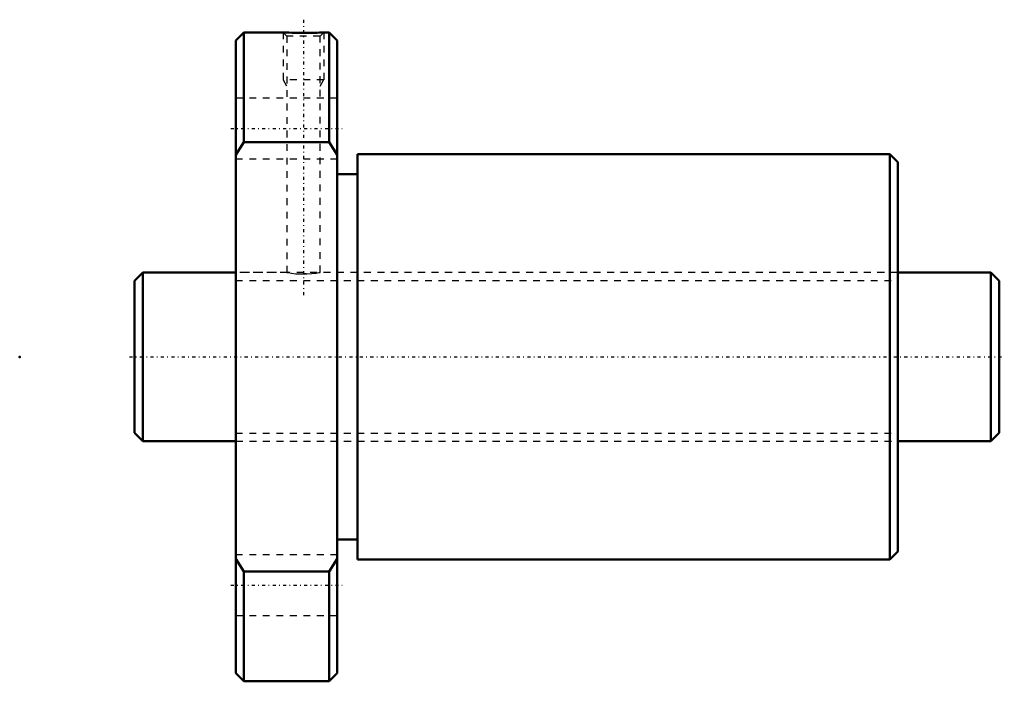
# Model space of a CAD drawing. Header units: millimetres. Extents: x -17 to 129, y -48 to 50.
import ezdxf

# ---------------------------------------------------------------- set-up
doc = ezdxf.new("R2010")
doc.units = ezdxf.units.MM
doc.linetypes.add('Center', pattern=[1.5, 0.45, -0.5, 0.05, -0.5])
doc.linetypes.add('Dashed', pattern=[2, 1, -1])
for name, color, linetype, lineweight in [('2d ConnectionPoints', 7, 'Continuous', 50), ('AM_0', 7, 'Continuous', 50), ('AM_5', 3, 'Continuous', 25), ('AM_7', 7, 'Center', 25), ('AM_9', 6, 'Dashed', 25)]:
    doc.layers.add(name, color=color, linetype=linetype, lineweight=lineweight)

# ---------------------------------------------------------------- blocks, each defined once
blk = doc.blocks.new('1_BTK_2510V_5_3ZZ_Nut_0_in_BTK2510V_5_3ZZ_128LC7T_000_0')
at = {"layer": 'AM_0'}
for p, q in [((16.2, 48), (15, 46.8)), ((15, 46.8), (15, -46.8)), ((22.01, 48), (16.2, 48)), ((16.2, 48), (16.2, 31.75)), ((28.8, 48), (28, 48)), ((30, 46.8), (28.8, 48)), ((28.8, 48), (28.8, 31.75)), ((30, 46.8), (30, -46.8)), ((16.2, 31.75), (15, 29.9)), ((28.8, 31.75), (16.2, 31.75)), ((30, 29.9), (28.8, 31.75)), ((111.8, 30), (33, 30)), ((33, 30), (33, -30)), ((113, 28.8), (111.8, 30)), ((111.8, 30), (111.8, -30)), ((113, 28.8), (113, -28.8)), ((33, 27), (30, 27)), ((30, -27), (33, -27)), ((111.8, -30), (113, -28.8)), ((15, -29.9), (16.2, -31.75)), ((28.8, -31.75), (30, -29.9)), ((33, -30), (111.8, -30)), ((16.2, -31.75), (28.8, -31.75)), ((16.2, -31.75), (16.2, -48)), ((28.8, -31.75), (28.8, -48)), ((15, -46.8), (16.2, -48)), ((16.2, -48), (28.8, -48)), ((28.8, -48), (30, -46.8))]:
    blk.add_line(p, q, dxfattribs=at)
blk.add_lwpolyline([(28, 48), (28, 48), (27.96, 48), (27.83, 47.99), (27.64, 47.98), (27.37, 47.97), (27.04, 47.95), (26.64, 47.94), (26.21, 47.93), (25.73, 47.92), (25.23, 47.91), (24.71, 47.91), (24.2, 47.92), (23.71, 47.93), (23.27, 47.94), (22.86, 47.96), (22.54, 47.97), (22.28, 47.98), (22.11, 47.99), (22.01, 48), (22, 48)], dxfattribs=at)
at = {"layer": 'AM_5', "linetype": 'Dashed'}
for p, q in [((22, 48), (22, 41)), ((28, 48), (28, 41)), ((28, 41), (22, 41)), ((22.54, 40.06), (22, 41)), ((27.46, 40.06), (28, 41))]:
    blk.add_line(p, q, dxfattribs=at)
at = {"layer": 'AM_7'}
for p, q in [((25, 49.88), (25, 8.63)), ((14.25, 33.77), (30.75, 33.77)), ((14.25, -33.77), (30.75, -33.77))]:
    blk.add_line(p, q, dxfattribs=at)
at = {"layer": 'AM_9'}
for p, q in [((22, 48), (22.54, 47.46)), ((22.54, 47.46), (22.54, 12.49)), ((27.46, 47.46), (22.54, 47.46)), ((22.91, 47.95), (22.95, 47.95)), ((27.46, 47.46), (28, 48)), ((27.46, 12.5), (27.46, 47.46)), ((30, 38.27), (15, 38.27)), ((15, 29.27), (30, 29.27)), ((15.05, 15), (15, 15)), ((15.05, 15), (15.05, -15)), ((113, 15), (112.95, 15)), ((112.95, 15), (112.95, -15)), ((22.57, 12.5), (15.05, 12.5)), ((25.39, 12.26), (25, 12.26)), ((112.95, 12.5), (27.45, 12.5)), ((15.05, -12.5), (112.95, -12.5)), ((15, -15), (15.05, -15)), ((112.95, -15), (113, -15)), ((30, -29.27), (15, -29.27)), ((15, -38.27), (30, -38.27))]:
    blk.add_line(p, q, dxfattribs=at)
blk.add_lwpolyline([(22.54, 12.5), (22.56, 12.5), (22.77, 12.46), (23.23, 12.38), (23.9, 12.3), (24.7, 12.26), (25.51, 12.27), (26.26, 12.32), (26.89, 12.4), (27.3, 12.47), (27.46, 12.5), (27.46, 12.5)], dxfattribs=at)
blk = doc.blocks.new('2_BTK_2510V_5_300_Shaft_0_in_BTK2510V_5_3ZZ_128LC7T_000_0')
at = {"layer": 'AM_0'}
for p, q in [((1.25, 12.5), (0, 11.25)), ((15, 12.5), (1.25, 12.5)), ((1.25, 12.5), (1.25, -12.5)), ((126.75, 12.5), (113, 12.5)), ((128, 11.25), (126.75, 12.5)), ((126.75, 12.5), (126.75, -12.5)), ((0, 11.25), (0, -11.25)), ((128, 11.25), (128, -11.25)), ((0, -11.25), (1.25, -12.5)), ((126.75, -12.5), (128, -11.25)), ((1.25, -12.5), (15, -12.5)), ((113, -12.5), (126.75, -12.5))]:
    blk.add_line(p, q, dxfattribs=at)
at = {"layer": 'AM_5', "linetype": 'Dashed'}
for p, q in [((15, 11.273), (113, 11.273)), ((15, -11.273), (113, -11.273))]:
    blk.add_line(p, q, dxfattribs=at)
at = {"layer": 'AM_7'}
blk.add_line((-0.75, 0), (128.75, 0), dxfattribs=at)
at = {"layer": 'AM_9'}
for p, q in [((113, 12.5), (15, 12.5)), ((15, -12.5), (113, -12.5))]:
    blk.add_line(p, q, dxfattribs=at)

msp = doc.modelspace()

# ---------------------------------------------------------------- linework, layer by layer
at = {"layer": '2d ConnectionPoints'}
for p in [(-17, 0), (0, 0), (128, 0)]:
    msp.add_point(p, dxfattribs=at)

# ---------------------------------------------------------------- block references
for name in ['1_BTK_2510V_5_3ZZ_Nut_0_in_BTK2510V_5_3ZZ_128LC7T_000_0', '2_BTK_2510V_5_300_Shaft_0_in_BTK2510V_5_3ZZ_128LC7T_000_0']:
    msp.add_blockref(name, (0, 0))

doc.saveas('drawing.dxf')
